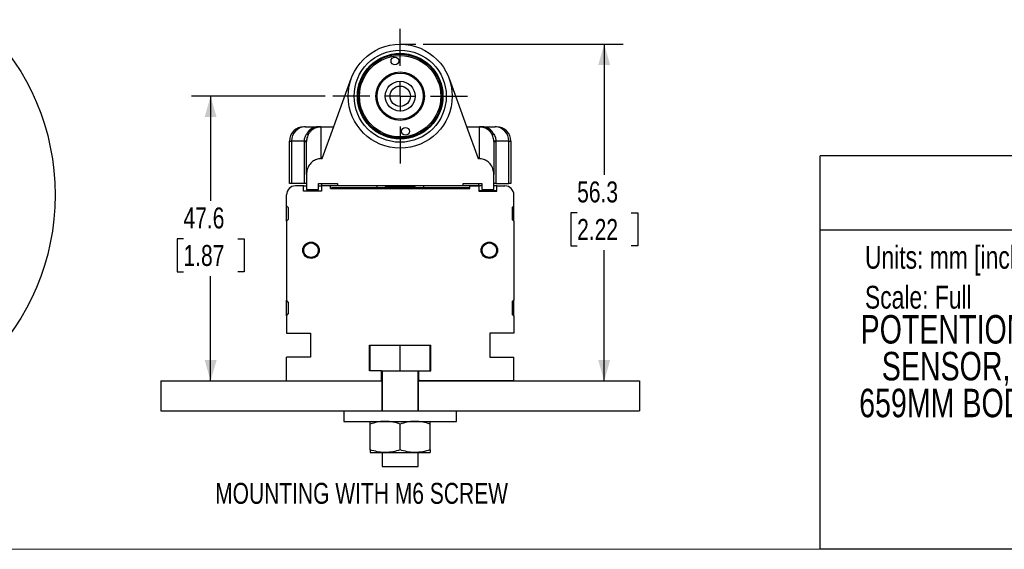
# Model space of a CAD drawing. Header units: millimetres. Extents: x 0 to 432, y 0 to 279.
# Tile 7 of 13: x 184 to 348, y 0 to 89. Entities that reach past the tile are written whole.
import ezdxf
from ezdxf.enums import TextEntityAlignment as Align

# ---------------------------------------------------------------- set-up
doc = ezdxf.new("R2010")
doc.units = ezdxf.units.MM
doc.linetypes.add('CENTERX2', pattern=[20.32, 12.7, -2.54, 2.54, -2.54])
doc.layers.add('CENTER', color=40, linetype='CENTERX2')
doc.layers.add('DIMENSIONS', color=140, linetype='Continuous', lineweight=25)
doc.layers.add('TEXT', color=140, linetype='Continuous', lineweight=25)
doc.styles.add('SLDTEXTSTYLE0', font='TXT', dxfattribs={"width": 0.75})
doc.dimstyles.new('SLDDIMSTYLE0', dxfattribs={"dimtxt": 3.5, "dimasz": 3.5, "dimexe": 0, "dimexo": 0.0625, "dimgap": 0.875, "dimtad": 0, "dimtih": 1, "dimtoh": 1, "dimdec": 1, "dimrnd": 1e-09, "dimzin": 12, "dimdsep": 46, "dimtxsty": 'SLDTEXTSTYLE0', "dimsah": 1, "dimcen": 0.09, "dimadec": 0, "dimazin": 3, "dimtfac": 1, "dimtdec": 1, "dimtofl": 0, "dimtmove": 0, "dimatfit": 3, "dimfxl": 0, "dimfrac": 2, "dimtolj": 1, "dimtzin": 12, "dimarcsym": 0})

# ---------------------------------------------------------------- blocks, each defined once
blk = doc.blocks.new('SW_NOTE_0')
at = {"layer": 'TEXT', "color": 0, "insert": (0, 4.91), "char_height": 3.81, "attachment_point": 1, "style": 'SLDTEXTSTYLE0'}
blk.add_mtext('Units: mm [inches]', dxfattribs=at)
blk = doc.blocks.new('SW_NOTE_0_1')
at = {"layer": 'TEXT', "color": 0, "insert": (0, 4.91), "char_height": 3.81, "attachment_point": 1, "style": 'SLDTEXTSTYLE0'}
blk.add_mtext('Scale: Full', dxfattribs=at)
blk = doc.blocks.new('Block4')
at = {"color": 140, "linetype": 'Continuous', "lineweight": 18}
blk.add_line((431.8, 0), (431.8, 65.76), dxfattribs=at)
at = {"layer": 'TEXT'}
for p, q in [((431.8, 65.76), (317.5, 65.76)), ((317.5, 0), (317.5, 65.76)), ((317.5, 53.39), (431.8, 53.39)), ((431.8, 0), (317.5, 0))]:
    blk.add_line(p, q, dxfattribs=at)
for name, p in [('SW_NOTE_0', (324.99, 45.8)), ('SW_NOTE_0_1', (324.99, 39.13))]:
    blk.add_blockref(name, p, dxfattribs=at)
at = {"layer": 'TEXT', "color": 140, "style": 'SLDTEXTSTYLE0', "width": 0.75}
for tag, height, p in [('AUTOATTR0', 4.23, (361.06, 55.71)), ('AUTOATTR1_0', 4.76, (324.27, 32.96)), ('AUTOATTR1_1', 4.76, (327.8, 26.81)), ('AUTOATTR1_2', 4.76, (324.02, 20.65)), ('AUTOATTR1_3', 4.76, (365.77, 14.49))]:
    blk.add_attdef(tag, text='', height=height, dxfattribs=at).set_placement(p, align=Align.BOTTOM_LEFT)
blk = doc.blocks.new('_D_34')
at = {"layer": 'DIMENSIONS'}
for p, q in [((251.18, 84.43), (284.59, 84.43)), ((281.41, 84.43), (281.41, 62.57)), ((276.89, 56.25), (275.82, 56.25)), ((275.82, 56.25), (275.82, 50.7)), ((285.94, 56.25), (287.01, 56.25)), ((287.01, 56.25), (287.01, 50.7)), ((275.82, 50.7), (276.89, 50.7)), ((281.41, 28.13), (281.41, 49.99)), ((287.01, 50.7), (285.94, 50.7))]:
    blk.add_line(p, q, dxfattribs=at)
for points in [[(281.41, 84.43), (280.41, 80.93), (282.41, 80.93)], [(281.41, 28.13), (282.41, 31.63), (280.41, 31.63)]]:
    blk.add_solid(points, dxfattribs=at)
at = {"layer": 'DIMENSIONS', "char_height": 3.5, "attachment_point": 1, "style": 'SLDTEXTSTYLE0'}
for s, insert in [('56.3', (276.89, 61.48)), ('2.22', (276.89, 55.21))]:
    blk.add_mtext(s, dxfattribs=dict(at, insert=insert))
blk = doc.blocks.new('_D_35')
at = {"layer": 'DIMENSIONS'}
for p, q in [((234.8, 75.73), (212.46, 75.73)), ((215.63, 75.73), (215.63, 58.22)), ((211.1, 51.9), (210.04, 51.9)), ((210.04, 51.9), (210.04, 46.35)), ((220.16, 51.9), (221.22, 51.9)), ((221.22, 51.9), (221.22, 46.35)), ((210.04, 46.35), (211.1, 46.35)), ((221.22, 46.35), (220.16, 46.35)), ((215.63, 28.13), (215.63, 45.64))]:
    blk.add_line(p, q, dxfattribs=at)
for points in [[(215.63, 75.73), (214.63, 72.23), (216.63, 72.23)], [(215.63, 28.13), (216.63, 31.63), (214.63, 31.63)]]:
    blk.add_solid(points, dxfattribs=at)
at = {"layer": 'DIMENSIONS', "char_height": 3.5, "attachment_point": 1, "style": 'SLDTEXTSTYLE0'}
for s, insert in [('47.6', (211.1, 57.13)), ('1.87', (211.1, 50.86))]:
    blk.add_mtext(s, dxfattribs=dict(at, insert=insert))
blk = doc.blocks.new('SW_CENTERMARKSYMBOL_5')
at = {"layer": 'CENTER', "color": 0}
for p, q in [((0, 5.08), (0, 11.24)), ((0, 0), (0, 2.54)), ((-5.08, 0), (-11.24, 0)), ((0, 0), (-2.54, 0)), ((0, 0), (0, -2.54)), ((0, 0), (2.54, 0)), ((5.08, 0), (11.24, 0)), ((0, -5.08), (0, -11.24))]:
    blk.add_line(p, q, dxfattribs=at)

msp = doc.modelspace()

# ---------------------------------------------------------------- linework, layer by layer
for p, q in [((231.42978, 70.6309), (231.21268, 70.6309)), ((231.42978, 70.6309), (233.64152, 70.6309)), ((233.64152, 70.6309), (236.20184, 70.6309)), ((234.06268, 70.61979), (234.06268, 65.29127)), ((258.42351, 70.6309), (260.98384, 70.6309)), ((260.56268, 65.29127), (260.56268, 70.61979)), ((260.98384, 70.6309), (263.19557, 70.6309)), ((263.41268, 70.6309), (263.19557, 70.6309)), ((228.81268, 68.2309), (229.17452, 68.2309)), ((228.81268, 61.1309), (228.81268, 68.2309)), ((231.30102, 68.2309), (229.17452, 68.2309)), ((229.17452, 68.2309), (229.17452, 61.1309)), ((231.30083, 68.17528), (231.30102, 68.2309)), ((231.30083, 68.17528), (231.66268, 68.17528)), ((231.30083, 61.1309), (231.30083, 68.17528)), ((231.66273, 68.19123), (231.66268, 68.17528)), ((231.66268, 62.66703), (231.66268, 68.17528)), ((262.96268, 68.17528), (262.96262, 68.19123)), ((262.96268, 68.17528), (262.96268, 62.66703)), ((262.96268, 68.17528), (263.32452, 68.17528)), ((263.32434, 68.2309), (263.32452, 68.17528)), ((265.45083, 68.2309), (263.32434, 68.2309)), ((263.32452, 68.17528), (263.32452, 61.1309)), ((265.45083, 61.1309), (265.45083, 68.2309)), ((265.45083, 68.2309), (265.81268, 68.2309)), ((265.81268, 68.2309), (265.81268, 61.1309)), ((234.06268, 65.29127), (234.26086, 65.29127)), ((260.36449, 65.29127), (260.56268, 65.29127)), ((231.66268, 62.66703), (231.66268, 60.1309)), ((262.96268, 60.1309), (262.96268, 62.66703)), ((229.17452, 61.1309), (228.81268, 61.1309)), ((231.30083, 61.1309), (229.17452, 61.1309)), ((231.66268, 61.1309), (231.30083, 61.1309)), ((233.66268, 61.1309), (236.81268, 61.1309)), ((233.66268, 60.1309), (233.66268, 61.1309)), ((234.16268, 61.1309), (234.16268, 60.8309)), ((236.81268, 61.1309), (236.81268, 60.8309)), ((257.81268, 61.1309), (260.96268, 61.1309)), ((257.81268, 60.8309), (257.81268, 61.1309)), ((260.46268, 60.8309), (260.46268, 61.1309)), ((260.96268, 61.1309), (260.96268, 60.1309)), ((263.32452, 61.1309), (262.96268, 61.1309)), ((263.32452, 61.1309), (265.45083, 61.1309)), ((265.81268, 61.1309), (265.45083, 61.1309)), ((231.16268, 60.7309), (229.81268, 60.7309)), ((231.16268, 60.7309), (231.66268, 60.7309)), ((231.16268, 59.8309), (231.16268, 60.7309)), ((231.16268, 59.9309), (234.16268, 59.9309)), ((234.16268, 59.8309), (231.16268, 59.8309)), ((231.66268, 60.1309), (233.66268, 60.1309)), ((233.66268, 60.7309), (234.16268, 60.7309)), ((234.16268, 60.8309), (236.81268, 60.8309)), ((234.16268, 60.7309), (234.16268, 60.8309)), ((234.16268, 60.7309), (234.16268, 59.8309)), ((235.66268, 60.7309), (234.16268, 60.7309)), ((235.66268, 60.3309), (235.66268, 60.7309)), ((235.66268, 60.3309), (258.96268, 60.3309)), ((235.81268, 60.4309), (235.81268, 60.3309)), ((258.81268, 60.4309), (235.81268, 60.4309)), ((236.81268, 60.8309), (257.81268, 60.8309)), ((243.41268, 60.8309), (243.41268, 60.4309)), ((244.81268, 60.8309), (244.81268, 60.6309)), ((247.31268, 60.6309), (244.81268, 60.6309)), ((246.06268, 60.6309), (246.06268, 60.4309)), ((249.81268, 60.6309), (247.31268, 60.6309)), ((248.56268, 60.4309), (248.56268, 60.6309)), ((249.81268, 60.6309), (249.81268, 60.8309)), ((251.21268, 60.8309), (251.21268, 60.4309)), ((257.81268, 60.8309), (260.46268, 60.8309)), ((258.81268, 60.3309), (258.81268, 60.4309)), ((258.96268, 60.7309), (260.46268, 60.7309)), ((258.96268, 60.3309), (258.96268, 60.7309)), ((260.46268, 60.7309), (260.46268, 60.8309)), ((260.96268, 60.7309), (260.46268, 60.7309)), ((260.46268, 60.7309), (260.46268, 59.8309)), ((263.46268, 59.9309), (260.46268, 59.9309)), ((260.46268, 59.8309), (263.46268, 59.8309)), ((260.96268, 60.1309), (262.96268, 60.1309)), ((263.46268, 60.7309), (262.96268, 60.7309)), ((263.46268, 59.8309), (263.46268, 60.7309)), ((263.46268, 60.7309), (264.81268, 60.7309)), ((228.31268, 57.4309), (228.31268, 59.2309)), ((266.31268, 57.4309), (266.31268, 59.2309)), ((228.31268, 54.8309), (228.31268, 57.4309)), ((228.31268, 57.4309), (228.61268, 57.1309)), ((228.61268, 57.1309), (228.61268, 55.1309)), ((266.31268, 57.4309), (266.01268, 57.1309)), ((266.01268, 57.1309), (266.01268, 55.1309)), ((266.31268, 54.8309), (266.31268, 57.4309)), ((228.31268, 54.8309), (228.61268, 55.1309)), ((228.31268, 54.8309), (228.31268, 41.6309)), ((266.31268, 54.8309), (266.01268, 55.1309)), ((266.31268, 54.8309), (266.31268, 41.6309)), ((228.31268, 39.0309), (228.31268, 41.6309)), ((228.61268, 41.3309), (228.31268, 41.6309)), ((228.61268, 41.3309), (228.61268, 39.3309)), ((266.01268, 41.3309), (266.31268, 41.6309)), ((266.01268, 41.3309), (266.01268, 39.3309)), ((266.31268, 39.0309), (266.31268, 41.6309)), ((228.31268, 39.0309), (228.61268, 39.3309)), ((228.31268, 39.0309), (228.31268, 36.1309)), ((266.31268, 39.0309), (266.01268, 39.3309)), ((266.31268, 39.0309), (266.31268, 36.1309)), ((228.31268, 36.1309), (232.31268, 36.1309)), ((232.31268, 36.1309), (232.31268, 32.1309)), ((266.31268, 36.1309), (262.31268, 36.1309)), ((262.31268, 36.1309), (262.31268, 32.1309)), ((242.16268, 34.1309), (252.46268, 34.1309)), ((242.16268, 29.8309), (242.16268, 34.1309)), ((242.31268, 34.08432), (242.48877, 34.1309)), ((242.31268, 29.8309), (242.31268, 34.08432)), ((247.13925, 34.1309), (247.31268, 34.08432)), ((247.31268, 34.08432), (247.46809, 34.1309)), ((247.31268, 29.8309), (247.31268, 34.08432)), ((252.10653, 34.1309), (252.31268, 34.08432)), ((252.31268, 29.8309), (252.31268, 34.08432)), ((252.46268, 29.8309), (252.46268, 34.1309)), ((228.31268, 28.1309), (228.31268, 32.1309)), ((232.31268, 32.1309), (228.31268, 32.1309)), ((262.31268, 32.1309), (266.31268, 32.1309)), ((266.31268, 28.1309), (266.31268, 32.1309)), ((244.21268, 29.8309), (242.16268, 29.8309)), ((244.21268, 29.8309), (247.31268, 29.8309)), ((244.21268, 28.3309), (244.21268, 29.8309)), ((244.26268, 28.1309), (244.26268, 29.8309)), ((244.31268, 29.8309), (244.31268, 23.1309)), ((247.31268, 29.8309), (250.41268, 29.8309)), ((250.31268, 23.1309), (250.31268, 29.8309)), ((250.36268, 28.1309), (250.36268, 29.8309)), ((250.41268, 28.3309), (250.41268, 29.8309)), ((250.41268, 29.8309), (252.46268, 29.8309)), ((207.31268, 28.1309), (207.31268, 23.1309)), ((207.31268, 28.1309), (244.26268, 28.1309)), ((228.31268, 28.1309), (244.01268, 28.1309)), ((244.26268, 28.1309), (244.26268, 23.1309)), ((244.31268, 28.1309), (244.26268, 28.1309)), ((250.36268, 28.1309), (250.31268, 28.1309)), ((250.36268, 28.1309), (287.31268, 28.1309)), ((250.36268, 23.1309), (250.36268, 28.1309)), ((266.31268, 28.1309), (250.61268, 28.1309)), ((287.31268, 28.1309), (287.31268, 23.1309)), ((207.31268, 23.1309), (239.89468, 23.1309)), ((237.91268, 23.1309), (237.91268, 21.3809)), ((239.89468, 23.1309), (247.1605, 23.1309)), ((247.1605, 23.1309), (254.73067, 23.1309)), ((254.73067, 23.1309), (287.31268, 23.1309)), ((256.71268, 21.3809), (256.71268, 23.1309)), ((237.91268, 21.3809), (247.1605, 21.3809)), ((242.31268, 16.62748), (242.31268, 20.93432)), ((247.1605, 21.3809), (256.71268, 21.3809)), ((247.31268, 16.62748), (247.31268, 20.93432)), ((252.31268, 16.62748), (252.31268, 20.93432)), ((242.31268, 16.1809), (244.81268, 16.1809)), ((244.31268, 16.1809), (244.31268, 13.8309)), ((244.81268, 16.1809), (249.81268, 16.1809)), ((249.81268, 16.1809), (252.31268, 16.1809)), ((250.31268, 13.8309), (250.31268, 16.1809)), ((244.31268, 13.8309), (248.81268, 13.8309)), ((248.81268, 13.8309), (250.31268, 13.8309))]:
    msp.add_line(p, q)
at = {"color": 7, "linetype": 'Continuous', "lineweight": 18}
msp.add_line((0, 0), (431.8, 0), dxfattribs=at)
at = {"flags": 128}
for points in [[(234.26086, 65.29127), (236.21908, 70.67832), (238.23307, 76.21881), (239.13613, 78.70312)], [(255.48919, 78.7032), (256.39228, 76.21881), (258.40628, 70.67832), (260.36449, 65.29127)]]:
    msp.add_lwpolyline(points, dxfattribs=at)
for centre, radius in [((247.31268, 75.7309), 8.7), ((247.31268, 75.7309), 7.7), ((247.31268, 75.7309), 7.15), ((247.31268, 75.7309), 7), ((247.31268, 75.7309), 6.8), ((246.43126, 81.61525), 0.65), ((247.31268, 75.7309), 4.05), ((247.31268, 75.7309), 3.85), ((247.31268, 75.7309), 2.5), ((247.31268, 75.7309), 1.7), ((248.19409, 69.84655), 0.65), ((232.41268, 49.9809), 1.375), ((232.41268, 49.9809), 1.2195), ((262.21268, 49.9809), 1.375), ((262.21268, 49.9809), 1.2195)]:
    msp.add_circle(centre, radius)
for centre, radius, start, end in [((231.21268, 68.2309), 2.4, 90, 180), ((231.50447, 68.30109), 2.33101, 91.8361768, 181.7254558), ((233.67216, 68.38931), 2.24179, 90.7831225, 154.3593835), ((231.84556, 69.75169), 0.43783, 243.6352483, 284.0637434), ((260.9532, 68.38932), 2.24179, 25.6405427, 89.2168601), ((262.7798, 69.75167), 0.43782, 255.9360322, 296.3651178), ((263.12088, 68.30108), 2.33101, 358.2746124, 88.1638141), ((263.41268, 68.2309), 2.4, 0, 90), ((231.33012, 66.82749), 1.40371, 76.2932562, 91.1878554), ((263.29524, 66.82745), 1.40375, 88.8122657, 103.7065668), ((229.81268, 59.2309), 1.5, 90, 180), ((264.81268, 59.2309), 1.5, 0, 90), ((244.01268, 28.3309), 0.2, 270, 0), ((250.61268, 28.3309), 0.2, 180, 270)]:
    msp.add_arc(centre, radius, start, end)
for centre, start_param, end_param in [((233.64152, 5.6309), 6.264699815, 6.283185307), ((260.98384, 5.6309), 0, 0.018485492)]:
    msp.add_ellipse(centre, major_axis=(0, 65), ratio=0.350531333, start_param=start_param, end_param=end_param)
for points, knots in [([(231.30102, 68.2309), (231.31076, 68.35599), (231.33703, 68.69319), (231.47961, 69.07413), (231.61955, 69.30688), (231.65112, 69.35939)], [0, 0, 0, 0, 0.313515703, 0.845116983, 1, 1, 1, 1]), ([(231.65112, 69.35939), (231.75003, 69.49691), (231.9445, 69.76727), (232.43216, 70.17869), (233.13246, 70.52744), (233.74865, 70.62042), (234.0591, 70.6198), (234.06268, 70.61979)], [0, 0, 0, 0, 0.178532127, 0.351007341, 0.670857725, 0.996209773, 1, 1, 1, 1]), ([(231.95195, 69.32698), (231.84455, 69.07963), (231.68789, 68.71885), (231.66875, 68.31744), (231.66273, 68.19123)], [0, 0, 0, 0, 0.685583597, 1, 1, 1, 1]), ([(234.06268, 70.61979), (234.05953, 70.61976), (234.02408, 70.61933), (233.75013, 70.60971), (233.21387, 70.49912), (232.62819, 70.15768), (232.20393, 69.7394), (232.03691, 69.46604), (231.95195, 69.32698)], [0, 0, 0, 0, 0.003787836, 0.042596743, 0.329228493, 0.648923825, 0.821402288, 1, 1, 1, 1]), ([(260.56268, 70.61979), (260.56625, 70.6198), (260.8767, 70.62042), (261.49289, 70.52744), (262.19319, 70.17869), (262.68085, 69.76727), (262.87532, 69.49691), (262.97423, 69.35939)], [0, 0, 0, 0, 0.003790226, 0.329143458, 0.648993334, 0.821468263, 1, 1, 1, 1]), ([(262.67341, 69.32698), (262.58844, 69.46604), (262.42142, 69.7394), (261.99717, 70.15768), (261.41149, 70.49912), (260.87522, 70.60971), (260.60128, 70.61933), (260.56583, 70.61976), (260.56268, 70.61979)], [0, 0, 0, 0, 0.178597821, 0.351076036, 0.670771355, 0.957402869, 0.996211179, 1, 1, 1, 1]), ([(262.96262, 68.19123), (262.93666, 68.46308), (262.8982, 68.86575), (262.72853, 69.21388), (262.67341, 69.32698)], [0, 0, 0, 0, 0.675136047, 1, 1, 1, 1]), ([(262.97423, 69.35939), (263.03797, 69.24751), (263.21948, 68.9289), (263.31322, 68.52977), (263.32323, 68.26053), (263.32434, 68.2309)], [0, 0, 0, 0, 0.325092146, 0.92572397, 1, 1, 1, 1]), ([(234.06268, 65.29127), (233.80932, 65.26563), (233.30292, 65.21438), (232.62324, 64.81891), (232.08297, 64.2284), (231.72808, 63.4817), (231.68408, 62.93361), (231.66268, 62.66703)], [0, 0, 0, 0, 0.192392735, 0.384550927, 0.583109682, 0.797230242, 1, 1, 1, 1]), ([(262.96268, 62.66703), (262.93238, 62.98467), (262.87173, 63.62051), (262.39263, 64.45473), (261.70215, 65.03872), (261.04464, 65.27029), (260.6672, 65.28672), (260.56268, 65.29127)], [0, 0, 0, 0, 0.241410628, 0.483251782, 0.711874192, 0.920212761, 1, 1, 1, 1]), ([(244.81268, 21.3809), (244.75344, 21.38037), (244.30469, 21.37633), (243.4586, 21.2788), (242.69698, 21.04984), (242.31268, 20.93432)], [0, 0, 0, 0, 0.070061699, 0.530769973, 1, 1, 1, 1]), ([(242.31268, 20.93432), (242.31268, 21.00173), (242.31268, 21.26349), (242.31268, 21.33087), (242.31268, 21.3809)], [0, 0, 0, 0, 0.257550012, 1, 1, 1, 1]), ([(247.31268, 20.93432), (246.90667, 21.05914), (246.0872, 21.31106), (245.24008, 21.35748), (244.81268, 21.3809)], [0, 0, 0, 0, 0.495456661, 1, 1, 1, 1]), ([(249.81268, 21.3809), (249.75344, 21.38037), (249.30471, 21.37633), (248.45859, 21.2788), (247.69697, 21.04984), (247.31268, 20.93432)], [0, 0, 0, 0, 0.070064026, 0.530771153, 1, 1, 1, 1]), ([(252.31268, 20.93432), (251.90667, 21.05914), (251.0872, 21.31106), (250.24008, 21.35748), (249.81268, 21.3809)], [0, 0, 0, 0, 0.49545846, 1, 1, 1, 1]), ([(252.31268, 20.93432), (252.31268, 21.00173), (252.31268, 21.26349), (252.31268, 21.33087), (252.31268, 21.3809)], [0, 0, 0, 0, 0.257550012, 1, 1, 1, 1]), ([(244.81268, 16.1809), (244.75344, 16.18143), (244.30469, 16.18547), (243.4586, 16.283), (242.69698, 16.51195), (242.31268, 16.62748)], [0, 0, 0, 0, 0.070061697, 0.530769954, 1, 1, 1, 1]), ([(242.31268, 16.62748), (242.31268, 16.56007), (242.31268, 16.29831), (242.31268, 16.23093), (242.31268, 16.1809)], [0, 0, 0, 0, 0.2575500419, 1, 1, 1, 1]), ([(247.31268, 16.62748), (246.90667, 16.50266), (246.0872, 16.25073), (245.24008, 16.20432), (244.81268, 16.1809)], [0, 0, 0, 0, 0.495456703, 1, 1, 1, 1]), ([(249.81268, 16.1809), (249.75344, 16.18143), (249.30471, 16.18547), (248.45859, 16.283), (247.69697, 16.51195), (247.31268, 16.62748)], [0, 0, 0, 0, 0.070064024, 0.530771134, 1, 1, 1, 1]), ([(252.31268, 16.62748), (251.90667, 16.50266), (251.0872, 16.25074), (250.24008, 16.20432), (249.81268, 16.1809)], [0, 0, 0, 0, 0.495458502, 1, 1, 1, 1]), ([(252.31268, 16.62748), (252.31268, 16.56007), (252.31268, 16.29831), (252.31268, 16.23093), (252.31268, 16.1809)], [0, 0, 0, 0, 0.2575500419, 1, 1, 1, 1])]:
    msp.add_open_spline(points, degree=3, knots=knots)
at = {"layer": 'DIMENSIONS'}
msp.add_line((247.31268, 84.4309), (249.91279, 84.4309), dxfattribs=at)
msp.add_circle((149.92634, 59.23305), 39.72538, dxfattribs=at)

# ---------------------------------------------------------------- block references
at = {"color": 7, "linetype": 'Continuous'}
ref = msp.add_blockref('Block4', (0, 0), dxfattribs=at)
ref.add_attrib('AUTOATTR0', 'PK-M-0500-L', dxfattribs={"layer": 'TEXT', "height": 4.2333333, "style": 'SLDTEXTSTYLE0', "width": 0.75}).set_placement((361.06159, 55.70711), align=Align.BOTTOM_LEFT)
ref.add_attrib('AUTOATTR1_0', 'POTENTIOMETER LINEAR POSITION ', dxfattribs={"layer": 'TEXT', "height": 4.7625, "style": 'SLDTEXTSTYLE0', "width": 0.75}).set_placement((324.26553, 32.96333), align=Align.BOTTOM_LEFT)
ref.add_attrib('AUTOATTR1_1', 'SENSOR, SLIDE, 500MM STROKE, ', dxfattribs={"layer": 'TEXT', "height": 4.7625, "style": 'SLDTEXTSTYLE0', "width": 0.75}).set_placement((327.80432, 26.80515), align=Align.BOTTOM_LEFT)
ref.add_attrib('AUTOATTR1_2', '659MM BODY, CHANNEL MOUNT, ', dxfattribs={"layer": 'TEXT', "height": 4.7625, "style": 'SLDTEXTSTYLE0', "width": 0.75}).set_placement((324.02408, 20.64698), align=Align.BOTTOM_LEFT)
ref.add_attrib('AUTOATTR1_3', '18MM', dxfattribs={"layer": 'TEXT', "height": 4.7625, "style": 'SLDTEXTSTYLE0', "width": 0.75}).set_placement((365.76872, 14.4888), align=Align.BOTTOM_LEFT)
at = {"layer": 'CENTER'}
msp.add_blockref('SW_CENTERMARKSYMBOL_5', (247.31268, 75.7309), dxfattribs=at)

# ---------------------------------------------------------------- texts
at = {"layer": 'TEXT', "insert": (216.38753, 11.10777), "char_height": 3.5, "attachment_point": 1, "style": 'SLDTEXTSTYLE0'}
msp.add_mtext('MOUNTING WITH M6 SCREW', dxfattribs=at)

# ---------------------------------------------------------------- dimensions: what is measured, and where the dimension line sits
at = {"layer": 'DIMENSIONS'}
for base, p1, p2, picture, middle in [((281.41497, 28.1309), (249.91279, 84.4309), (287.31268, 28.1309), '_D_34', (281.41497, 56.2809)), ((215.63009, 28.1309), (236.07268, 75.7309), (207.31268, 28.1309), '_D_35', (215.63009, 51.9309))]:
    dim = msp.add_linear_dim(base=base, p1=p1, p2=p2, angle=90, dimstyle='SLDDIMSTYLE0', dxfattribs=at)
    dim.commit()
    dim.dimension.update_dxf_attribs({"geometry": picture, "text_midpoint": middle, "dimtype": 160})

doc.saveas('drawing.dxf')
